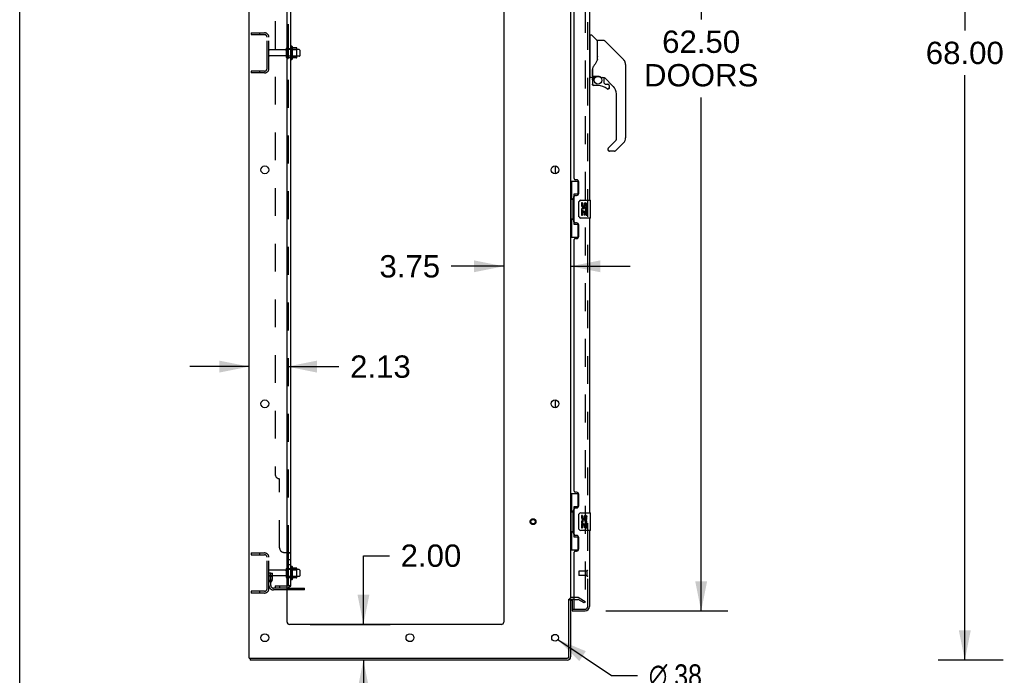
# Model space of a CAD drawing. Header units: inches. Extents: x 0 to 283, y 0 to 183.
# Tile 4 of 88: x 0 to 55, y 62 to 99. Entities that reach past the tile are written whole.
import ezdxf

# ---------------------------------------------------------------- set-up
doc = ezdxf.new("R2010")
doc.units = ezdxf.units.IN
doc.header["$LTSCALE"] = 15.583333
doc.header["$MEASUREMENT"] = 0
doc.linetypes.add('HIDDEN', pattern=[0.2, 0.1, -0.1])
doc.layers.get('0').update_dxf_attribs({"linetype": 'CONTINUOUS'})
for name, color, linetype in [('DEFAULT_2', 8, 'HIDDEN'), ('DIMENSIONS', 7, 'CONTINUOUS'), ('LEFTHAND_DOOR_ASSEMBLY', 7, 'CONTINUOUS'), ('RIGHTHAND_DOOR_ASSEMBLY', 7, 'CONTINUOUS'), ('SUBPANEL', 7, 'CONTINUOUS')]:
    doc.layers.add(name, color=color, linetype=linetype)
doc.styles.get("Standard").update_dxf_attribs({"font": 'arial.ttf'})
doc.styles.add('TEXTSTYLE_1', font='gdt', dxfattribs={"width": 0.8})
doc.dimstyles.new('DIMSTYLE_1', dxfattribs={"dimtxt": 1.25, "dimasz": 1.666667, "dimexe": 0.09, "dimexo": 0.07, "dimgap": 0.0375, "dimtad": 0, "dimtih": 1, "dimtoh": 1, "dimzin": 4, "dimdsep": 46, "dimtxsty": 'Standard', "dimblk": '_FILLED', "dimblk1": '_FILLED', "dimblk2": '_FILLED', "dimcen": 0.09, "dimadec": 3, "dimazin": 1, "dimtfac": 1, "dimtdec": 3, "dimtofl": 0, "dimtmove": 0, "dimatfit": 3, "dimldrblk": '_FILLED', "dimfxl": 0, "dimtolj": 1, "dimtzin": 4, "dimarcsym": 0})
doc.dimstyles.new('DIMSTYLE_2', dxfattribs={"dimtxt": 1.25, "dimasz": 1.666667, "dimexe": 0.09, "dimexo": 0.07, "dimgap": 0.09, "dimtad": 0, "dimtih": 1, "dimtoh": 1, "dimzin": 4, "dimdsep": 46, "dimtxsty": 'Standard', "dimblk": '_FILLED', "dimblk1": '_FILLED', "dimblk2": '_FILLED', "dimcen": 0.09, "dimadec": 3, "dimazin": 1, "dimtfac": 1, "dimtdec": 3, "dimtofl": 0, "dimtmove": 0, "dimatfit": 1, "dimldrblk": '_FILLED', "dimfxl": 0, "dimtolj": 1, "dimtzin": 4, "dimarcsym": 0})

# ---------------------------------------------------------------- blocks, each defined once
blk = doc.blocks.new('_FILLED')
at = {"color": 0, "linetype": 'ByBlock'}
blk.add_solid([(0, 0), (-1, 0.2), (-1, -0.2)], dxfattribs=at)
blk = doc.blocks.new('*D9')
at = {"layer": 'DIMENSIONS', "color": 2, "linetype": 'Continuous'}
for p, q in [((32.831, 128.068), (39.66, 128.068)), ((38.16, 128.068), (38.16, 98.693)), ((38.16, 65.568), (38.16, 94.318)), ((32.831, 65.568), (39.66, 65.568))]:
    blk.add_line(p, q, dxfattribs=at)
at = {"layer": 'DIMENSIONS', "color": 2, "linetype": 'Continuous', "xscale": 1.6666666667, "yscale": 1.6666666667, "zscale": 1.6666666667}
for p, rotation in [((38.16, 128.068), 90), ((38.16, 65.568), 270)]:
    blk.add_blockref('_FILLED', p, dxfattribs=dict(at, rotation=rotation))
at = {"layer": 'DIMENSIONS', "color": 2, "linetype": 'Continuous', "insert": (38.16, 98.068), "char_height": 1.25, "width": 6.39405, "attachment_point": 2, "line_spacing_factor": 0.9}
blk.add_mtext('62.50\\PDOORS', dxfattribs=at)
blk = doc.blocks.new('*D12')
at = {"layer": 'DIMENSIONS', "color": 2, "linetype": 'Continuous'}
for p, q in [((19.247, 64.818), (19.247, 68.664)), ((19.247, 68.664), (20.705, 68.664)), ((16.269, 64.818), (20.747, 64.818)), ((19.247, 62.818), (19.247, 59.485))]:
    blk.add_line(p, q, dxfattribs=at)
at = {"layer": 'DIMENSIONS', "color": 2, "linetype": 'Continuous', "xscale": 1.6666666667, "yscale": 1.6666666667, "zscale": 1.6666666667}
for p, rotation in [((19.247, 64.818), 270), ((19.247, 62.818), 90)]:
    blk.add_blockref('_FILLED', p, dxfattribs=dict(at, rotation=rotation))
at = {"layer": 'DIMENSIONS', "color": 2, "linetype": 'Continuous', "insert": (21.33, 69.289), "char_height": 1.25, "width": 3.39684, "attachment_point": 1, "line_spacing_factor": 0.9}
blk.add_mtext('2.00', dxfattribs=at)
blk = doc.blocks.new('*D13')
at = {"layer": 'DIMENSIONS', "color": 2, "linetype": 'Continuous'}
for p, q in [((12.852, 79.251), (9.519, 79.251)), ((14.977, 79.251), (17.876, 79.251))]:
    blk.add_line(p, q, dxfattribs=at)
at = {"layer": 'DIMENSIONS', "color": 2, "linetype": 'Continuous', "xscale": 1.6666666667, "yscale": 1.6666666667, "zscale": 1.6666666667}
blk.add_blockref('_FILLED', (12.852, 79.251), dxfattribs=at)
at = {"layer": 'DIMENSIONS', "color": 2, "linetype": 'Continuous', "xscale": 1.6666666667, "yscale": 1.6666666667, "zscale": 1.6666666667, "rotation": 180}
blk.add_blockref('_FILLED', (14.977, 79.251), dxfattribs=at)
at = {"layer": 'DIMENSIONS', "color": 2, "linetype": 'Continuous', "insert": (18.501, 79.876), "char_height": 1.25, "width": 3.39684, "attachment_point": 1, "line_spacing_factor": 0.9}
blk.add_mtext('2.13', dxfattribs=at)
blk = doc.blocks.new('*D14')
at = {"layer": 'DIMENSIONS', "color": 2, "linetype": 'Continuous'}
for p, q in [((27.102, 84.868), (24.169, 84.868)), ((30.852, 84.868), (34.186, 84.868))]:
    blk.add_line(p, q, dxfattribs=at)
at = {"layer": 'DIMENSIONS', "color": 2, "linetype": 'Continuous', "xscale": 1.6666666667, "yscale": 1.6666666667, "zscale": 1.6666666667}
blk.add_blockref('_FILLED', (27.102, 84.868), dxfattribs=at)
at = {"layer": 'DIMENSIONS', "color": 2, "linetype": 'Continuous', "xscale": 1.6666666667, "yscale": 1.6666666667, "zscale": 1.6666666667, "rotation": 180}
blk.add_blockref('_FILLED', (30.852, 84.868), dxfattribs=at)
at = {"layer": 'DIMENSIONS', "color": 2, "linetype": 'Continuous', "insert": (23.544, 85.493), "char_height": 1.25, "width": 3.39684, "attachment_point": 3, "line_spacing_factor": 0.9}
blk.add_mtext('3.75', dxfattribs=at)
blk = doc.blocks.new('*D18')
at = {"layer": 'DIMENSIONS', "color": 2, "linetype": 'Continuous'}
for p, q in [((55.065, 130.818), (51.423, 130.818)), ((52.923, 130.818), (52.923, 98.068)), ((52.923, 62.818), (52.923, 95.568)), ((55.065, 62.818), (51.423, 62.818))]:
    blk.add_line(p, q, dxfattribs=at)
at = {"layer": 'DIMENSIONS', "color": 2, "linetype": 'Continuous', "xscale": 1.6666666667, "yscale": 1.6666666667, "zscale": 1.6666666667}
for p, rotation in [((52.923, 130.818), 90), ((52.923, 62.818), 270)]:
    blk.add_blockref('_FILLED', p, dxfattribs=dict(at, rotation=rotation))
at = {"layer": 'DIMENSIONS', "color": 2, "linetype": 'Continuous', "insert": (52.923, 97.443), "char_height": 1.25, "width": 4.36803, "attachment_point": 2, "line_spacing_factor": 0.9}
blk.add_mtext('68.00', dxfattribs=at)
blk = doc.blocks.new('*D23')
at = {"layer": 'DIMENSIONS', "color": 2, "linetype": 'Continuous'}
for p, q in [((30.133, 63.964), (33.142, 61.953)), ((33.142, 61.953), (34.601, 61.953))]:
    blk.add_line(p, q, dxfattribs=at)
at = {"layer": 'DIMENSIONS', "color": 2, "linetype": 'Continuous', "xscale": 1.6666666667, "yscale": 1.6666666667, "zscale": 1.6666666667, "rotation": 146.2425414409}
blk.add_blockref('_FILLED', (30.133, 63.964), dxfattribs=at)
at = {"layer": 'DIMENSIONS', "color": 2, "linetype": 'Continuous', "insert": (35.226, 62.578), "char_height": 1.25, "width": 4.09232, "attachment_point": 1, "line_spacing_factor": 0.9, "style": 'TEXTSTYLE_1'}
blk.add_mtext('{\\fgdt;n}\\fArial;.38', dxfattribs=at)

msp = doc.modelspace()

# ---------------------------------------------------------------- linework, layer by layer
at = {"color": 7, "linetype": 'Continuous'}
for p, q in [((0, 0), (0, 183.333)), ((15.251, 97.174), (15.251, 96.462)), ((15.507, 97.096), (15.279, 97.096)), ((15.517, 96.563), (15.517, 97.074)), ((15.507, 96.541), (15.279, 96.541)), ((15.651, 97.006), (15.517, 97.006)), ((15.651, 96.631), (15.517, 96.631)), ((15.681, 96.976), (15.681, 96.661)), ((29.998, 90.051), (29.998, 90.486)), ((29.998, 76.951), (29.998, 77.386)), ((15.251, 68.049), (15.251, 67.337)), ((15.507, 67.971), (15.279, 67.971)), ((15.517, 67.438), (15.517, 67.949)), ((15.651, 67.881), (15.517, 67.881)), ((15.681, 67.851), (15.681, 67.536)), ((15.507, 67.416), (15.279, 67.416)), ((15.651, 67.506), (15.517, 67.506)), ((15.956, 66.745), (14.977, 66.745)), ((15.956, 66.745), (15.956, 66.849)), ((30.748, 66.235), (30.852, 66.235)), ((12.904, 62.922), (12.904, 62.818))]:
    msp.add_line(p, q, dxfattribs=at)
at = {"color": 3, "linetype": 'Continuous'}
for p, q in [((12.852, 62.922), (12.852, 130.714)), ((30.852, 127.37), (30.852, 66.266)), ((14.977, 64.943), (14.977, 127.318)), ((27.102, 127.318), (27.102, 64.943)), ((14.977, 66.849), (15.956, 66.849)), ((30.748, 63.012), (30.748, 66.236)), ((30.852, 66.235), (30.852, 63.007)), ((31.056, 66.214), (30.937, 66.214)), ((26.977, 64.818), (15.102, 64.818)), ((12.852, 62.922), (30.658, 62.922)), ((30.663, 62.818), (12.904, 62.818))]:
    msp.add_line(p, q, dxfattribs=at)
for centre, radius in [((13.727, 90.268), 0.219), ((29.977, 90.268), 0.219), ((13.727, 77.168), 0.219), ((29.977, 77.168), 0.219), ((13.727, 64.068), 0.219), ((21.852, 64.068), 0.219), ((29.977, 64.068), 0.188)]:
    msp.add_circle(centre, radius, dxfattribs=at)
at = {"color": 7, "linetype": 'Continuous'}
for centre, radius, start, end in [((15.22, 97.152), 0.0384, 34.4497, 180), ((14.651, 96.818), 0.698, 23.9679, 30.6631), ((15.298, 97.106), 0.01, 203.9679, 270), ((15.507, 97.086), 0.01, 5.1938, 90), ((15.376, 97.074), 0.141, 0, 5.2081), ((14.651, 96.818), 0.698, 329.3369, 336.0321), ((15.298, 96.531), 0.01, 90, 156.0321), ((15.507, 96.551), 0.01, 270, 354.8062), ((15.376, 96.563), 0.141, 354.7919, 360), ((15.651, 96.976), 0.03, 360, 90), ((15.651, 96.661), 0.03, 270, 0), ((15.22, 96.484), 0.0384, 180, 325.5503), ((15.001, 67.951), 0.055, 360, 115.9094), ((15.22, 68.027), 0.0384, 34.4497, 180), ((14.651, 67.693), 0.698, 23.9679, 30.6631), ((15.298, 67.981), 0.01, 203.9679, 270), ((15.507, 67.961), 0.01, 5.1938, 90), ((15.376, 67.949), 0.141, 0, 5.2081), ((15.651, 67.851), 0.03, 360, 90), ((15.001, 67.436), 0.055, 244.0906, 0), ((15.22, 67.359), 0.0384, 180, 325.5503), ((14.651, 67.693), 0.698, 329.3369, 336.0321), ((15.298, 67.406), 0.01, 90, 156.0321), ((15.507, 67.426), 0.01, 270, 354.8062), ((15.376, 67.438), 0.141, 354.7919, 360), ((15.651, 67.536), 0.03, 270, 0), ((30.663, 63.007), 0.085, 274.4898, 355.5102)]:
    msp.add_arc(centre, radius, start, end, dxfattribs=at)
at = {"color": 3, "linetype": 'Continuous'}
for centre, radius, start, end in [((30.937, 66.129), 0.085, 90, 180), ((15.102, 64.943), 0.125, 180, 270), ((26.977, 64.943), 0.125, 270, 360), ((30.658, 63.012), 0.09, 270, 360), ((30.663, 63.007), 0.189, 270, 360)]:
    msp.add_arc(centre, radius, start, end, dxfattribs=at)
at = {"layer": 'DEFAULT_2', "color": 8, "linetype": 'HIDDEN'}
for p, q in [((31.665, 127.553), (31.665, 66.084)), ((12.956, 97.943), (12.956, 97.839)), ((12.956, 97.943), (13.71, 97.943)), ((12.956, 97.839), (13.71, 97.839)), ((13.426, 97.943), (13.426, 97.839)), ((13.852, 95.94), (13.852, 97.697)), ((13.956, 95.94), (13.956, 97.697)), ((14.946, 96.561), (14.946, 97.076)), ((15.056, 96.561), (15.056, 97.076)), ((15.181, 97.152), (15.181, 96.484)), ((14.884, 96.983), (13.986, 96.983)), ((14.884, 96.653), (13.986, 96.653)), ((15.517, 97.006), (15.056, 97.006)), ((15.517, 96.631), (15.056, 96.631)), ((15.201, 97.002), (15.181, 97.022)), ((15.201, 96.635), (15.181, 96.615)), ((15.201, 97.002), (15.201, 96.635)), ((15.201, 97.002), (15.497, 97.002)), ((15.201, 96.635), (15.497, 96.635)), ((15.497, 97.002), (15.517, 97.022)), ((15.497, 97.002), (15.497, 96.635)), ((15.497, 96.635), (15.517, 96.615)), ((12.956, 95.797), (12.956, 95.693)), ((13.71, 95.797), (12.956, 95.797)), ((13.71, 95.693), (12.956, 95.693)), ((13.426, 95.797), (13.426, 95.693)), ((12.956, 68.818), (13.71, 68.818)), ((12.956, 68.818), (12.956, 68.714)), ((12.956, 68.714), (13.71, 68.714)), ((13.426, 68.818), (13.426, 68.714)), ((13.852, 66.815), (13.852, 68.572)), ((13.956, 66.815), (13.956, 68.572)), ((14.884, 67.858), (13.986, 67.858)), ((14.946, 67.436), (14.946, 67.951)), ((15.056, 67.436), (15.056, 67.951)), ((15.517, 67.881), (15.056, 67.881)), ((15.181, 68.027), (15.181, 67.359)), ((15.201, 67.877), (15.181, 67.897)), ((15.201, 67.877), (15.497, 67.877)), ((15.201, 67.877), (15.201, 67.51)), ((15.497, 67.877), (15.517, 67.897)), ((15.497, 67.877), (15.497, 67.51)), ((14.06, 67.693), (13.956, 67.693)), ((14.884, 67.528), (13.986, 67.528)), ((14.044, 67.347), (13.996, 67.279)), ((14.046, 67.353), (14.046, 67.693)), ((14.046, 67.518), (14.15, 67.518)), ((14.06, 67.693), (14.15, 67.693)), ((14.06, 66.992), (14.06, 67.693)), ((14.129, 67.286), (14.08, 67.218)), ((14.15, 67.353), (14.15, 67.693)), ((15.517, 67.506), (15.056, 67.506)), ((15.201, 67.51), (15.181, 67.49)), ((15.201, 67.51), (15.497, 67.51)), ((15.497, 67.51), (15.517, 67.49)), ((14.977, 66.849), (14.203, 66.849)), ((14.977, 66.745), (14.203, 66.745)), ((15.453, 66.745), (15.453, 66.849)), ((15.709, 66.745), (15.709, 66.849)), ((13.71, 66.672), (12.956, 66.672)), ((12.956, 66.672), (12.956, 66.568)), ((13.71, 66.568), (12.956, 66.568)), ((13.426, 66.672), (13.426, 66.568)), ((31.257, 66.318), (30.937, 66.318)), ((31.056, 66.214), (31.257, 66.214)), ((31.613, 66.014), (31.273, 66.21)), ((31.325, 66.3), (31.665, 66.104)), ((31.665, 66.104), (31.613, 66.014))]:
    msp.add_line(p, q, dxfattribs=at)
for points in [[(31.64, 66.066), (31.642, 66.065), (31.643, 66.064)], [(31.648, 66.064), (31.647, 66.064), (31.645, 66.064), (31.643, 66.064)], [(31.665, 66.084), (31.665, 66.081), (31.664, 66.079), (31.664, 66.077), (31.663, 66.075), (31.662, 66.073), (31.661, 66.071), (31.66, 66.07), (31.658, 66.068), (31.657, 66.067), (31.655, 66.066), (31.653, 66.065), (31.651, 66.064), (31.649, 66.064), (31.648, 66.064)]]:
    msp.add_lwpolyline(points, dxfattribs=at)
for radius in [0.164, 0.124]:
    msp.add_circle((28.748, 70.568), radius, dxfattribs=at)
for centre, radius, start, end in [((13.71, 97.697), 0.246, 0, 90), ((13.71, 97.697), 0.142, 0, 90), ((14.884, 97.046), 0.0625, 270, 360), ((15.001, 97.076), 0.055, 360, 180), ((13.986, 96.953), 0.03, 90, 180), ((13.986, 96.683), 0.03, 180, 270), ((14.884, 96.591), 0.0625, 0, 90), ((15.001, 96.561), 0.055, 180, 0), ((13.71, 95.94), 0.246, 270, 360), ((13.71, 95.94), 0.142, 270, 360), ((13.71, 68.572), 0.246, 0, 90), ((13.71, 68.572), 0.142, 0, 90), ((13.986, 67.828), 0.03, 90, 180), ((14.884, 67.921), 0.0625, 270, 360), ((15.001, 67.951), 0.055, 115.9094, 180), ((13.986, 67.558), 0.03, 180, 270), ((14.164, 67.157), 0.208, 144.2461, 180), ((14.036, 67.353), 0.01, 324.2461, 360), ((14.036, 67.353), 0.114, 324.2461, 360), ((14.884, 67.466), 0.0625, 0, 90), ((15.001, 67.436), 0.055, 180, 244.0906), ((13.71, 66.815), 0.246, 270, 360), ((13.71, 66.815), 0.142, 270, 360), ((14.203, 66.992), 0.246, 180, 270), ((14.164, 67.157), 0.104, 144.2461, 180), ((14.203, 66.992), 0.142, 180, 270), ((30.937, 66.129), 0.189, 90, 180), ((31.257, 66.181), 0.137, 60, 90), ((31.257, 66.181), 0.033, 60, 90)]:
    msp.add_arc(centre, radius, start, end, dxfattribs=at)
at = {"layer": 'LEFTHAND_DOOR_ASSEMBLY', "color": 8, "linetype": 'HIDDEN'}
for p, q in [((31.806, 65.815), (31.806, 127.822)), ((31.306, 67.786), (31.306, 67.558)), ((31.763, 67.796), (31.316, 67.796)), ((31.763, 67.548), (31.316, 67.548)), ((31.763, 67.814), (31.763, 67.53)), ((31.076, 65.672), (31.664, 65.672))]:
    msp.add_line(p, q, dxfattribs=at)
at = {"layer": 'LEFTHAND_DOOR_ASSEMBLY', "color": 3, "linetype": 'Continuous'}
for p, q in [((31.91, 105.068), (31.91, 88.568)), ((31.056, 89.776), (31.056, 103.861)), ((31.176, 89.716), (31.116, 89.716)), ((31.306, 88.966), (31.306, 89.586)), ((31.056, 87.361), (31.056, 88.776)), ((31.116, 88.836), (31.176, 88.836)), ((31.176, 87.301), (31.116, 87.301)), ((31.306, 86.551), (31.306, 87.171)), ((31.91, 87.568), (31.91, 71.068)), ((31.056, 72.276), (31.056, 86.361)), ((31.116, 86.421), (31.176, 86.421)), ((31.176, 72.216), (31.116, 72.216)), ((31.306, 71.466), (31.306, 72.086)), ((31.056, 69.861), (31.056, 71.276)), ((31.116, 71.336), (31.176, 71.336)), ((31.91, 70.068), (31.91, 65.815)), ((31.176, 69.801), (31.116, 69.801)), ((31.306, 69.051), (31.306, 69.671)), ((31.116, 68.921), (31.176, 68.921)), ((31.056, 65.692), (31.056, 68.861)), ((30.931, 65.568), (31.664, 65.568))]:
    msp.add_line(p, q, dxfattribs=at)
at = {"layer": 'LEFTHAND_DOOR_ASSEMBLY', "color": 7, "linetype": 'Continuous'}
for p, q in [((31.95, 97.763), (31.91, 97.763)), ((31.95, 95.448), (31.95, 97.814)), ((31.958, 97.822), (32.012, 97.822)), ((32.335, 97.516), (32.04, 97.811)), ((32.343, 97.495), (32.343, 96.443)), ((32.351, 96.455), (32.351, 97.499)), ((32.712, 97.507), (32.359, 97.507)), ((32.768, 97.484), (33.811, 96.441)), ((33.505, 96.747), (33.505, 96.747)), ((33.811, 96.441), (33.546, 96.706)), ((32.351, 96.464), (32.33, 96.406)), ((33.878, 96.352), (33.878, 96.351)), ((33.926, 96.163), (33.926, 92.06)), ((31.95, 95.499), (31.91, 95.499)), ((32.028, 95.44), (31.958, 95.44)), ((32.068, 95.889), (32.068, 95.881)), ((32.068, 95.881), (32.068, 95.48)), ((32.068, 95.803), (32.069, 95.81)), ((32.068, 95.797), (32.068, 95.803)), ((32.069, 95.81), (32.07, 95.817)), ((32.07, 95.817), (32.071, 95.823)), ((32.071, 95.823), (32.072, 95.83)), ((32.077, 95.911), (32.076, 95.887)), ((32.076, 95.531), (32.076, 95.887)), ((32.095, 95.512), (32.391, 95.512)), ((32.195, 95.512), (32.129, 95.446)), ((32.135, 95.441), (32.133, 95.443)), ((32.137, 95.438), (32.135, 95.441)), ((32.587, 95.44), (32.663, 95.44)), ((32.702, 95.436), (32.702, 95.153)), ((33.241, 94.944), (32.746, 95.439)), ((32.072, 95.307), (32.072, 95.07)), ((32.074, 95.307), (32.083, 95.307)), ((32.083, 95.07), (32.074, 95.07)), ((32.387, 94.991), (32.151, 94.991)), ((32.705, 95.145), (32.777, 95.073)), ((32.785, 95.07), (32.938, 95.07)), ((33.015, 94.872), (33.006, 94.872)), ((33.015, 94.872), (33.014, 94.863)), ((33.017, 94.991), (33.017, 94.872)), ((32.947, 94.795), (32.938, 94.795)), ((33.414, 91.974), (33.414, 94.526)), ((32.96, 91.487), (33.391, 91.919)), ((33.811, 91.782), (33.359, 91.329)), ((32.942, 91.445), (32.942, 91.385)), ((33.303, 91.306), (33.021, 91.306)), ((30.852, 89.643), (31.293, 89.643)), ((30.891, 89.643), (30.891, 88.618)), ((31.256, 89.643), (31.256, 88.863)), ((31.256, 88.908), (31.029, 88.908)), ((31.029, 88.908), (31.029, 87.228)), ((30.87, 88.618), (30.992, 88.618)), ((30.87, 88.618), (30.87, 87.518)), ((30.992, 88.648), (30.992, 88.669)), ((30.992, 87.518), (30.992, 88.618)), ((31.315, 87.668), (31.315, 88.468)), ((31.415, 88.568), (31.955, 88.568)), ((31.516, 88.414), (31.453, 88.414)), ((31.453, 88.414), (31.453, 88.278)), ((31.516, 88.278), (31.516, 88.414)), ((31.581, 88.34), (31.581, 88.271)), ((31.642, 88.278), (31.642, 88.32)), ((31.704, 88.32), (31.704, 88.183)), ((31.767, 88.183), (31.767, 88.32)), ((31.97, 87.583), (31.97, 88.553)), ((31.471, 87.953), (31.453, 87.953)), ((31.453, 87.953), (31.453, 87.722)), ((31.453, 87.722), (31.516, 87.722)), ((31.506, 87.953), (31.533, 87.972)), ((31.506, 87.953), (31.767, 87.953)), ((31.516, 87.89), (31.581, 87.89)), ((31.516, 87.722), (31.516, 87.89)), ((31.581, 87.89), (31.581, 87.754)), ((31.581, 87.754), (31.642, 87.754)), ((31.642, 87.89), (31.704, 87.89)), ((31.642, 87.754), (31.642, 87.89)), ((31.697, 87.989), (31.754, 87.964)), ((31.704, 88.183), (31.767, 88.183)), ((31.704, 87.89), (31.704, 87.722)), ((31.704, 87.722), (31.767, 87.722)), ((31.767, 87.722), (31.767, 87.953)), ((30.87, 87.518), (30.992, 87.518)), ((30.891, 87.518), (30.891, 86.493)), ((30.992, 87.467), (30.992, 87.488)), ((31.029, 87.228), (31.256, 87.228)), ((31.256, 87.273), (31.256, 86.493)), ((31.955, 87.568), (31.415, 87.568)), ((30.852, 86.493), (31.293, 86.493)), ((30.852, 72.143), (31.293, 72.143)), ((30.891, 72.143), (30.891, 71.118)), ((31.256, 72.143), (31.256, 71.363)), ((30.992, 71.148), (30.992, 71.169)), ((31.256, 71.408), (31.029, 71.408)), ((31.029, 71.408), (31.029, 69.728)), ((30.87, 71.118), (30.992, 71.118)), ((30.87, 71.118), (30.87, 70.018)), ((30.992, 70.018), (30.992, 71.118)), ((31.315, 70.168), (31.315, 70.968)), ((31.415, 71.068), (31.955, 71.068)), ((31.516, 70.914), (31.453, 70.914)), ((31.453, 70.914), (31.453, 70.778)), ((31.516, 70.778), (31.516, 70.914)), ((31.581, 70.84), (31.581, 70.771)), ((31.642, 70.778), (31.642, 70.82)), ((31.704, 70.82), (31.704, 70.683)), ((31.704, 70.683), (31.767, 70.683)), ((31.767, 70.683), (31.767, 70.82)), ((31.97, 70.083), (31.97, 71.053)), ((31.955, 70.068), (31.415, 70.068)), ((31.471, 70.453), (31.453, 70.453)), ((31.453, 70.453), (31.453, 70.222)), ((31.453, 70.222), (31.516, 70.222)), ((31.506, 70.453), (31.533, 70.472)), ((31.506, 70.453), (31.767, 70.453)), ((31.516, 70.39), (31.581, 70.39)), ((31.516, 70.222), (31.516, 70.39)), ((31.581, 70.39), (31.581, 70.254)), ((31.581, 70.254), (31.642, 70.254)), ((31.642, 70.39), (31.704, 70.39)), ((31.642, 70.254), (31.642, 70.39)), ((31.697, 70.489), (31.754, 70.464)), ((31.704, 70.39), (31.704, 70.222)), ((31.704, 70.222), (31.767, 70.222)), ((31.767, 70.222), (31.767, 70.453)), ((30.87, 70.018), (30.992, 70.018)), ((30.891, 70.018), (30.891, 68.993)), ((30.992, 69.967), (30.992, 69.988)), ((31.029, 69.728), (31.256, 69.728)), ((31.256, 69.773), (31.256, 68.993)), ((30.852, 68.993), (31.293, 68.993)), ((30.931, 66.214), (30.931, 65.692)), ((30.931, 65.672), (31.065, 65.672)), ((30.931, 65.672), (30.931, 65.568))]:
    msp.add_line(p, q, dxfattribs=at)
for points in [[(32.768, 97.484), (32.76, 97.491), (32.752, 97.497), (32.743, 97.501), (32.733, 97.504), (32.723, 97.506), (32.712, 97.507)], [(32.343, 96.631), (32.345, 96.631), (32.348, 96.629), (32.35, 96.628), (32.351, 96.627), (32.351, 96.625), (32.351, 96.624)], [(32.129, 96.057), (32.118, 96.041), (32.103, 96.012), (32.091, 95.98), (32.082, 95.946), (32.077, 95.911)], [(32.33, 96.406), (32.3, 96.338), (32.263, 96.267), (32.221, 96.196), (32.174, 96.123), (32.129, 96.057)], [(33.918, 96.24), (33.911, 96.27), (33.897, 96.31), (33.88, 96.349), (33.858, 96.385), (33.832, 96.418), (33.811, 96.441)], [(32.072, 95.83), (32.073, 95.833), (32.074, 95.837), (32.075, 95.841), (32.076, 95.842)], [(32.074, 95.307), (32.075, 95.322), (32.076, 95.338), (32.079, 95.353), (32.084, 95.367), (32.089, 95.382), (32.095, 95.395), (32.103, 95.409), (32.111, 95.422), (32.121, 95.434), (32.131, 95.445)], [(32.137, 95.438), (32.127, 95.428), (32.118, 95.416), (32.11, 95.404), (32.103, 95.391), (32.097, 95.378), (32.092, 95.365), (32.088, 95.351), (32.085, 95.336), (32.084, 95.322), (32.083, 95.307)], [(32.133, 95.443), (32.132, 95.444), (32.132, 95.444), (32.131, 95.445), (32.131, 95.445)], [(32.391, 95.512), (32.394, 95.512), (32.408, 95.511), (32.421, 95.51), (32.434, 95.508), (32.446, 95.505), (32.458, 95.502), (32.47, 95.499), (32.48, 95.495), (32.49, 95.491), (32.5, 95.487), (32.508, 95.483), (32.516, 95.479), (32.524, 95.475), (32.53, 95.471), (32.537, 95.468), (32.542, 95.464), (32.547, 95.461), (32.552, 95.458), (32.56, 95.452)], [(32.56, 95.452), (32.563, 95.45), (32.567, 95.448), (32.57, 95.446), (32.572, 95.445), (32.575, 95.443), (32.578, 95.442), (32.582, 95.441), (32.586, 95.44)], [(32.151, 94.993), (32.142, 94.993), (32.133, 94.995), (32.125, 94.997), (32.117, 95.001), (32.11, 95.005), (32.103, 95.01), (32.096, 95.015), (32.091, 95.022), (32.086, 95.029), (32.082, 95.036), (32.078, 95.044), (32.076, 95.053), (32.074, 95.061), (32.074, 95.07)], [(32.083, 95.07), (32.083, 95.062), (32.085, 95.054), (32.087, 95.047), (32.09, 95.04), (32.093, 95.033), (32.098, 95.027), (32.103, 95.022), (32.108, 95.017), (32.115, 95.012), (32.121, 95.009), (32.128, 95.006), (32.136, 95.004), (32.143, 95.002), (32.151, 95.002)], [(32.151, 94.993), (32.151, 94.993), (32.151, 94.994), (32.151, 94.995), (32.151, 94.996), (32.151, 94.997), (32.151, 94.998), (32.151, 95.002)], [(32.895, 94.819), (32.901, 94.815), (32.908, 94.811), (32.915, 94.808), (32.922, 94.805), (32.93, 94.804), (32.937, 94.804), (32.945, 94.804), (32.953, 94.805), (32.96, 94.807), (32.967, 94.81), (32.974, 94.814), (32.98, 94.818), (32.986, 94.823), (32.991, 94.829), (32.995, 94.835), (32.999, 94.842), (33.002, 94.849), (33.004, 94.856), (33.006, 94.864), (33.006, 94.872)], [(33.014, 94.863), (33.013, 94.854), (33.01, 94.846), (33.007, 94.838), (33.003, 94.831), (32.998, 94.824), (32.992, 94.817), (32.986, 94.811), (32.979, 94.807), (32.971, 94.802), (32.963, 94.799), (32.955, 94.797), (32.947, 94.795)], [(32.938, 94.795), (32.929, 94.795), (32.92, 94.797), (32.912, 94.799), (32.904, 94.803), (32.896, 94.807), (32.889, 94.812)], [(32.96, 91.487), (32.959, 91.487), (32.958, 91.486), (32.957, 91.485), (32.957, 91.484), (32.956, 91.483), (32.955, 91.482)], [(31.029, 88.884), (31.03, 88.881), (31.03, 88.877), (31.031, 88.873), (31.032, 88.869), (31.034, 88.864), (31.036, 88.859), (31.038, 88.854), (31.041, 88.848), (31.045, 88.841), (31.049, 88.834), (31.053, 88.827), (31.058, 88.819), (31.063, 88.811), (31.065, 88.807)], [(31.315, 88.468), (31.316, 88.474), (31.316, 88.481), (31.317, 88.487), (31.318, 88.493), (31.32, 88.499), (31.322, 88.504)], [(31.322, 87.632), (31.32, 87.638), (31.318, 87.644), (31.317, 87.65), (31.316, 87.656), (31.316, 87.662), (31.315, 87.668)], [(31.065, 87.329), (31.063, 87.326), (31.058, 87.317), (31.053, 87.309), (31.049, 87.302), (31.045, 87.295), (31.041, 87.289), (31.038, 87.283), (31.036, 87.277), (31.034, 87.272), (31.032, 87.267), (31.031, 87.263), (31.03, 87.259), (31.03, 87.255), (31.029, 87.252)], [(31.029, 71.384), (31.03, 71.381), (31.03, 71.377), (31.031, 71.373), (31.032, 71.369), (31.034, 71.364), (31.036, 71.359), (31.038, 71.354), (31.041, 71.348), (31.045, 71.341), (31.049, 71.334), (31.053, 71.327), (31.058, 71.319), (31.063, 71.311), (31.065, 71.307)], [(31.315, 70.968), (31.316, 70.974), (31.316, 70.981), (31.317, 70.987), (31.318, 70.993), (31.32, 70.999), (31.322, 71.004)], [(31.322, 70.132), (31.32, 70.138), (31.318, 70.144), (31.317, 70.15), (31.316, 70.156), (31.316, 70.162), (31.315, 70.168)], [(31.065, 69.829), (31.063, 69.826), (31.058, 69.817), (31.053, 69.809), (31.049, 69.802), (31.045, 69.795), (31.041, 69.789), (31.038, 69.783), (31.036, 69.777), (31.034, 69.772), (31.032, 69.767), (31.031, 69.763), (31.03, 69.759), (31.03, 69.755), (31.029, 69.752)]]:
    msp.add_lwpolyline(points, dxfattribs=at)
msp.add_circle((32.387, 95.286), 0.217, dxfattribs=at)
for centre, radius, start, end in [((31.958, 97.814), 0.00787, 90, 180), ((32.012, 97.783), 0.0394, 45, 90), ((32.314, 97.495), 0.0295, 0, 45), ((32.332, 97.325), 0.0197, 306.994, 360), ((32.359, 97.499), 0.00787, 90, 180), ((33.532, 96.163), 0.394, 20.9479, 45), ((33.532, 96.163), 0.394, 0, 11.2904), ((31.958, 95.448), 0.00787, 180, 270), ((32.028, 95.48), 0.0394, 270, 360), ((32.269, 95.307), 0.197, 135, 180), ((32.095, 95.531), 0.0197, 180, 270), ((32.663, 95.243), 0.197, 50.6498, 90), ((32.151, 95.07), 0.0787, 180, 270), ((32.387, 94.203), 0.787, 50.4788, 90), ((32.713, 95.153), 0.0118, 180, 225), ((32.785, 95.081), 0.0118, 225, 270), ((32.938, 94.872), 0.0787, 230.4788, 360), ((32.938, 94.991), 0.0787, 0, 90), ((32.824, 94.526), 0.591, 0, 45), ((33.336, 91.974), 0.0787, 315, 360), ((33.532, 92.06), 0.394, 315, 360), ((33.001, 91.445), 0.0591, 141.1326, 180), ((33.021, 91.385), 0.0787, 180, 270), ((33.303, 91.385), 0.0787, 270, 315), ((31.415, 88.468), 0.1, 90, 158.7946), ((31.547, 88.278), 0.0943, 180, 360), ((31.547, 88.278), 0.0314, 180, 261.2295), ((31.547, 88.283), 0.0362, 263.4285, 341.7628), ((31.673, 88.32), 0.0943, 68.6999, 167.4338), ((31.673, 88.32), 0.0314, 0, 180.0485), ((31.673, 88.32), 0.0943, 0, 68.6704), ((31.955, 88.553), 0.015, 0, 90), ((31.607, 88.026), 0.154, 161.4199, 206.1963), ((31.61, 88.026), 0.157, 336.5966, 161.8791), ((31.61, 88.026), 0.157, 205.737, 207.8532), ((31.61, 88.026), 0.0943, 336.5966, 215.1122), ((31.415, 87.668), 0.1, 201.205, 270), ((31.955, 87.583), 0.015, 270, 360), ((31.415, 70.968), 0.1, 90, 158.7946), ((31.547, 70.778), 0.0943, 180, 360), ((31.607, 70.526), 0.154, 161.4199, 206.1963), ((31.61, 70.526), 0.157, 336.5966, 161.8791), ((31.547, 70.778), 0.0314, 180, 261.2295), ((31.61, 70.526), 0.0943, 336.5966, 215.1122), ((31.547, 70.783), 0.0362, 263.4285, 341.7628), ((31.673, 70.82), 0.0943, 68.6999, 167.4338), ((31.673, 70.82), 0.0314, 0, 180.0485), ((31.673, 70.82), 0.0943, 0, 68.6704), ((31.955, 71.053), 0.015, 0, 90), ((31.415, 70.168), 0.1, 201.205, 270), ((31.61, 70.526), 0.157, 205.737, 207.8532), ((31.955, 70.083), 0.015, 270, 360), ((30.951, 65.692), 0.02, 180, 250.7143), ((31.746, 65.958), 0.26, 267.3882, 270)]:
    msp.add_arc(centre, radius, start, end, dxfattribs=at)
at = {"layer": 'LEFTHAND_DOOR_ASSEMBLY', "color": 3, "linetype": 'Continuous'}
for centre, radius, start, end in [((31.116, 89.776), 0.06, 180, 270), ((31.176, 89.586), 0.13, 0, 90), ((31.116, 88.776), 0.06, 90, 180), ((31.176, 88.966), 0.13, 270, 360), ((31.116, 87.361), 0.06, 180, 270), ((31.176, 87.171), 0.13, 0, 90), ((31.116, 86.361), 0.06, 90, 180), ((31.176, 86.551), 0.13, 270, 360), ((31.116, 72.276), 0.06, 180, 270), ((31.176, 72.086), 0.13, 0, 90), ((31.116, 71.276), 0.06, 90, 180), ((31.176, 71.466), 0.13, 270, 360), ((31.116, 69.861), 0.06, 180, 270), ((31.176, 69.671), 0.13, 0, 90), ((31.116, 68.861), 0.06, 90, 180), ((31.176, 69.051), 0.13, 270, 360), ((31.076, 65.692), 0.02, 180, 270), ((31.664, 65.815), 0.246, 270, 360)]:
    msp.add_arc(centre, radius, start, end, dxfattribs=at)
at = {"layer": 'LEFTHAND_DOOR_ASSEMBLY', "color": 8, "linetype": 'HIDDEN'}
for centre, radius, start, end in [((31.785, 67.814), 0.0215, 0, 180), ((31.316, 67.786), 0.01, 90, 180), ((31.316, 67.558), 0.01, 180, 270), ((31.785, 67.53), 0.0215, 180, 360), ((31.664, 65.815), 0.142, 270, 360)]:
    msp.add_arc(centre, radius, start, end, dxfattribs=at)
at = {"layer": 'LEFTHAND_DOOR_ASSEMBLY', "color": 7, "linetype": 'Continuous'}
for centre, start_param, end_param in [((31.096, 88.659), 0.699287, 1.51401), ((31.096, 88.659), -4.655602, -3.84088), ((31.096, 87.478), 0.699287, 1.51401), ((31.096, 87.478), -4.655602, -3.84088), ((31.096, 71.159), 0.699287, 1.51401), ((31.096, 71.159), -4.655602, -3.84088), ((31.096, 69.978), 0.699287, 1.51401), ((31.096, 69.978), -4.655602, -3.84088)]:
    msp.add_ellipse(centre, major_axis=(0, 0.18), ratio=0.579493, start_param=start_param, end_param=end_param, dxfattribs=at)
at = {"layer": 'RIGHTHAND_DOOR_ASSEMBLY', "color": 8, "linetype": 'HIDDEN'}
for p, q in [((31.806, 65.815), (31.806, 127.822)), ((31.076, 65.672), (31.664, 65.672))]:
    msp.add_line(p, q, dxfattribs=at)
at = {"layer": 'RIGHTHAND_DOOR_ASSEMBLY', "color": 7, "linetype": 'Continuous'}
for centre, radius, start, end in [((33.532, 96.163), 0.394, 20.9479, 45), ((33.532, 96.163), 0.394, 6.1414, 8.064), ((33.532, 92.06), 0.394, 315, 360), ((33.021, 91.385), 0.0787, 261, 270)]:
    msp.add_arc(centre, radius, start, end, dxfattribs=at)
at = {"layer": 'RIGHTHAND_DOOR_ASSEMBLY', "color": 8, "linetype": 'HIDDEN'}
msp.add_arc((31.664, 65.815), 0.142, 270, 360, dxfattribs=at)
at = {"layer": 'SUBPANEL', "color": 3, "linetype": 'Continuous'}
for p, q in [((15.181, 66.974), (15.181, 126.662)), ((14.977, 68.849), (15.127, 68.849))]:
    msp.add_line(p, q, dxfattribs=at)
at = {"layer": 'SUBPANEL', "color": 8, "linetype": 'HIDDEN'}
for p, q in [((15.056, 68.814), (15.056, 124.822)), ((14.306, 120.412), (14.306, 73.224)), ((15.056, 97.068), (15.181, 97.068)), ((15.056, 96.568), (15.181, 96.568)), ((14.556, 69.099), (14.556, 72.974)), ((14.806, 68.849), (14.977, 68.849)), ((15.056, 68.817), (15.056, 68.815)), ((15.056, 68.815), (15.056, 68.814)), ((15.056, 68.452), (15.181, 68.452)), ((15.13, 68.848), (15.132, 68.846)), ((15.181, 68.817), (15.181, 68.816)), ((15.056, 68.171), (15.181, 68.171)), ((15.056, 67.943), (15.181, 67.943)), ((15.056, 67.443), (15.181, 67.443)), ((14.306, 66.974), (14.944, 66.974)), ((14.306, 66.974), (14.306, 66.849)), ((14.944, 66.849), (14.306, 66.849)), ((14.556, 66.974), (14.556, 66.849)), ((15.081, 66.974), (15.031, 67.015)), ((15.056, 66.976), (15.056, 66.974)), ((15.113, 66.974), (15.116, 66.974)), ((15.116, 66.974), (15.116, 66.974))]:
    msp.add_line(p, q, dxfattribs=at)
at = {"layer": 'SUBPANEL', "color": 7, "linetype": 'Continuous'}
for p, q in [((15.056, 68.814), (15.181, 68.814)), ((15.056, 66.974), (15.056, 68.814)), ((15.056, 66.974), (15.181, 66.974)), ((15.127, 66.936), (15.081, 66.974))]:
    msp.add_line(p, q, dxfattribs=at)
at = {"layer": 'SUBPANEL', "color": 8, "linetype": 'HIDDEN'}
for points in [[(15.031, 68.849), (15.03, 68.848), (15.03, 68.846), (15.03, 68.844), (15.031, 68.843), (15.031, 68.841), (15.032, 68.84), (15.033, 68.838), (15.034, 68.836), (15.035, 68.835), (15.037, 68.834), (15.038, 68.832)], [(15.05, 68.824), (15.051, 68.823), (15.053, 68.821), (15.054, 68.82), (15.055, 68.818)], [(15.172, 68.827), (15.175, 68.825), (15.177, 68.823), (15.179, 68.821)], [(15.053, 66.997), (15.052, 66.997), (15.052, 66.997), (15.052, 66.997), (15.052, 66.997), (15.053, 66.997), (15.053, 66.997), (15.053, 66.997), (15.054, 66.996), (15.054, 66.996), (15.054, 66.996), (15.055, 66.995), (15.055, 66.995), (15.056, 66.995)], [(15.116, 66.974), (15.116, 66.974), (15.116, 66.974), (15.115, 66.974), (15.115, 66.974), (15.114, 66.975), (15.114, 66.975), (15.113, 66.975), (15.112, 66.975), (15.112, 66.975), (15.111, 66.975), (15.11, 66.975), (15.11, 66.975), (15.109, 66.975), (15.108, 66.976), (15.107, 66.976), (15.107, 66.976), (15.106, 66.976), (15.105, 66.976), (15.104, 66.976), (15.104, 66.977), (15.103, 66.977), (15.102, 66.977), (15.101, 66.977), (15.1, 66.978), (15.099, 66.978), (15.099, 66.978), (15.098, 66.978), (15.097, 66.978), (15.096, 66.979), (15.095, 66.979), (15.094, 66.979), (15.093, 66.98), (15.092, 66.98), (15.091, 66.98), (15.09, 66.98), (15.089, 66.981), (15.088, 66.981), (15.087, 66.981), (15.087, 66.982), (15.086, 66.982), (15.084, 66.982), (15.083, 66.983), (15.082, 66.983), (15.081, 66.984), (15.08, 66.984), (15.079, 66.984), (15.078, 66.985), (15.077, 66.985), (15.076, 66.986), (15.075, 66.986), (15.074, 66.986), (15.073, 66.987), (15.072, 66.987), (15.071, 66.988), (15.07, 66.988), (15.069, 66.989), (15.068, 66.989), (15.067, 66.989), (15.067, 66.99), (15.066, 66.99), (15.065, 66.991), (15.064, 66.991), (15.063, 66.991), (15.062, 66.992), (15.062, 66.992), (15.061, 66.993), (15.06, 66.993), (15.059, 66.993), (15.059, 66.994), (15.058, 66.994), (15.057, 66.995), (15.057, 66.995), (15.056, 66.995), (15.055, 66.996), (15.055, 66.996), (15.054, 66.996), (15.054, 66.997), (15.053, 66.997), (15.053, 66.997), (15.053, 66.997)]]:
    msp.add_lwpolyline(points, dxfattribs=at)
at = {"layer": 'SUBPANEL', "color": 7, "linetype": 'Continuous'}
for points in [[(15.031, 68.849), (15.03, 68.848), (15.03, 68.846), (15.03, 68.844), (15.031, 68.843), (15.031, 68.841), (15.032, 68.84), (15.033, 68.838), (15.034, 68.836), (15.035, 68.835), (15.037, 68.834), (15.038, 68.832), (15.04, 68.831), (15.042, 68.83), (15.044, 68.828), (15.046, 68.827), (15.048, 68.826), (15.05, 68.824), (15.051, 68.823), (15.053, 68.821), (15.054, 68.82), (15.055, 68.818), (15.056, 68.817), (15.056, 68.815), (15.056, 68.814)], [(15.031, 67.015), (15.03, 67.015), (15.03, 67.014), (15.03, 67.013), (15.031, 67.012), (15.031, 67.011), (15.032, 67.01), (15.033, 67.008), (15.034, 67.007), (15.035, 67.005), (15.037, 67.004), (15.038, 67.002), (15.042, 66.998)], [(15.042, 66.998), (15.044, 66.996), (15.046, 66.994), (15.048, 66.992), (15.05, 66.989), (15.051, 66.987)], [(15.051, 66.987), (15.053, 66.984), (15.054, 66.982), (15.055, 66.98), (15.056, 66.978), (15.056, 66.976)]]:
    msp.add_lwpolyline(points, dxfattribs=at)
at = {"layer": 'SUBPANEL', "color": 3, "linetype": 'Continuous'}
for points in [[(15.127, 68.849), (15.13, 68.848), (15.132, 68.846), (15.135, 68.844), (15.139, 68.842), (15.143, 68.841), (15.147, 68.839), (15.155, 68.836)], [(15.155, 68.836), (15.158, 68.834), (15.162, 68.832), (15.166, 68.831), (15.169, 68.829), (15.172, 68.827), (15.175, 68.825), (15.177, 68.823), (15.179, 68.821), (15.18, 68.819), (15.181, 68.817), (15.181, 68.816), (15.181, 68.814)], [(15.127, 66.936), (15.13, 66.938), (15.132, 66.941), (15.135, 66.943), (15.139, 66.945), (15.143, 66.947), (15.147, 66.949), (15.151, 66.951)], [(15.151, 66.951), (15.158, 66.954), (15.162, 66.956), (15.166, 66.957), (15.169, 66.959), (15.172, 66.961), (15.175, 66.963), (15.177, 66.965), (15.179, 66.967), (15.18, 66.969), (15.181, 66.971), (15.181, 66.973), (15.181, 66.974)]]:
    msp.add_lwpolyline(points, dxfattribs=at)
at = {"layer": 'SUBPANEL', "color": 8, "linetype": 'HIDDEN'}
for centre, radius, start, end in [((14.556, 73.224), 0.25, 180, 270), ((14.806, 69.099), 0.25, 180, 270), ((14.944, 67.086), 0.112, 270, 287.1415), ((14.944, 67.086), 0.237, 270, 278.0054), ((14.944, 67.086), 0.237, 320.5658, 360)]:
    msp.add_arc(centre, radius, start, end, dxfattribs=at)
at = {"layer": 'SUBPANEL', "color": 7, "linetype": 'Continuous'}
msp.add_arc((14.944, 67.086), 0.112, 287.1415, 360, dxfattribs=at)
at = {"layer": 'SUBPANEL', "color": 3, "linetype": 'Continuous'}
msp.add_arc((14.944, 67.086), 0.237, 278.0054, 320.5658, dxfattribs=at)

# ---------------------------------------------------------------- dimensions: what is measured, and where the dimension line sits
at = {"layer": 'DIMENSIONS', "color": 2, "linetype": 'Continuous'}
for base, p1, p2, angle, picture, middle in [((52.923, 62.818), (55.135, 130.818), (55.135, 62.818), 270, '*D18', (52.913, 96.811)), ((27.102, 84.868), (30.852, 66.266), (27.102, 64.943), 180, '*D14', (21.849, 84.861)), ((19.247, 62.818), (16.199, 64.818), (12.964, 62.818), 270, '*D12', (23.013, 68.657))]:
    dim = msp.add_linear_dim(base=base, p1=p1, p2=p2, angle=angle, dimstyle='DIMSTYLE_1', dxfattribs=at)
    dim.commit()
    dim.dimension.update_dxf_attribs({"geometry": picture, "text_midpoint": middle, "dimtype": 160})
dim = msp.add_linear_dim(base=(38.16, 65.568), p1=(32.761, 128.068), p2=(32.761, 65.568), angle=270, text='<>\\PDOORS', dimstyle='DIMSTYLE_1', dxfattribs=at)
dim.commit()
dim.dimension.update_dxf_attribs({"geometry": '*D9', "text_midpoint": (38.16, 96.506), "dimtype": 160})
dim = msp.add_linear_dim(base=(14.977349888, 79.250563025), p1=(12.852349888, 62.922171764), p2=(14.977349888, 64.943171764), dimstyle='DIMSTYLE_1', dxfattribs=at)
dim.commit()
dim.dimension.update_dxf_attribs({"geometry": '*D13', "text_midpoint": (20.183920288, 79.243592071), "dimtype": 160})
dim = msp.add_diameter_dim_2p(p1=(30.133, 63.964), p2=(29.821, 64.172), text='%%c<>', dimstyle='DIMSTYLE_2', override={"dimpost": '<>'}, dxfattribs=at)
dim.commit()
dim.dimension.update_dxf_attribs({"geometry": '*D23', "text_midpoint": (37.272, 61.953), "dimtype": 163})

doc.saveas('drawing.dxf')
